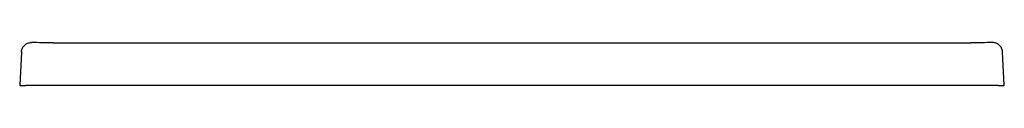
# Model space of a CAD drawing. Header units: millimetres. Extents: x 5844.032 to 5844.832, y 2327.104 to 2327.139.
import ezdxf

# ---------------------------------------------------------------- set-up
doc = ezdxf.new("R2010")
doc.units = ezdxf.units.MM
doc.layers.add('SANINDUSA', color=3, linetype='Continuous')

msp = doc.modelspace()

# ---------------------------------------------------------------- linework, layer by layer
at = {"layer": 'SANINDUSA'}
for p, q in [((5844.05926, 2327.13887), (5844.80498, 2327.13887)), ((5844.03355, 2327.1315), (5844.03212, 2327.1042)), ((5844.83212, 2327.1042), (5844.83069, 2327.1315)), ((5844.03212, 2327.1042), (5844.03712, 2327.1042)), ((5844.82713, 2327.1042), (5844.03712, 2327.1042)), ((5844.82713, 2327.1042), (5844.83212, 2327.1042))]:
    msp.add_line(p, q, dxfattribs=at)
at = {"layer": 'SANINDUSA', "extrusion": (0, 0, -1)}
for centre, major_axis, start_param, end_param in [((5844.06812, 2327.63825), (0.71255, 0.01181), 1.594847, 1.619527), ((5844.79612, 2327.63825), (0.71255, -0.01181), 1.522066, 1.546746)]:
    msp.add_ellipse(centre, major_axis=major_axis, ratio=0.700647, start_param=start_param, end_param=end_param, dxfattribs=at)
at = {"layer": 'SANINDUSA'}
for points in [[(5844.03355, 2327.1315), (5844.03357, 2327.13176), (5844.03359, 2327.13203), (5844.03367, 2327.13255), (5844.03373, 2327.13281), (5844.03393, 2327.13358), (5844.03411, 2327.13407), (5844.03456, 2327.13502), (5844.03483, 2327.13546), (5844.03545, 2327.13628), (5844.0358, 2327.13666), (5844.03656, 2327.13734), (5844.03696, 2327.13763), (5844.03782, 2327.13815), (5844.03828, 2327.13837), (5844.03922, 2327.13871), (5844.0397, 2327.13884), (5844.04068, 2327.139), (5844.04118, 2327.13903), (5844.04168, 2327.13902)], [(5844.83069, 2327.1315), (5844.83068, 2327.13176), (5844.83065, 2327.13203), (5844.83057, 2327.13255), (5844.83052, 2327.13281), (5844.83032, 2327.13358), (5844.83014, 2327.13407), (5844.82968, 2327.13502), (5844.82941, 2327.13546), (5844.82879, 2327.13628), (5844.82844, 2327.13666), (5844.82769, 2327.13734), (5844.82728, 2327.13763), (5844.82642, 2327.13815), (5844.82596, 2327.13837), (5844.82503, 2327.13871), (5844.82454, 2327.13884), (5844.82356, 2327.139), (5844.82306, 2327.13903), (5844.82257, 2327.13902)]]:
    msp.add_open_spline(points, degree=3, knots=[0, 0, 0, 0, 0.0625, 0.0625, 0.125, 0.125, 0.25, 0.25, 0.375, 0.375, 0.5, 0.5, 0.625, 0.625, 0.75, 0.75, 0.875, 0.875, 1, 1, 1, 1], dxfattribs=at)

doc.saveas('drawing.dxf')
